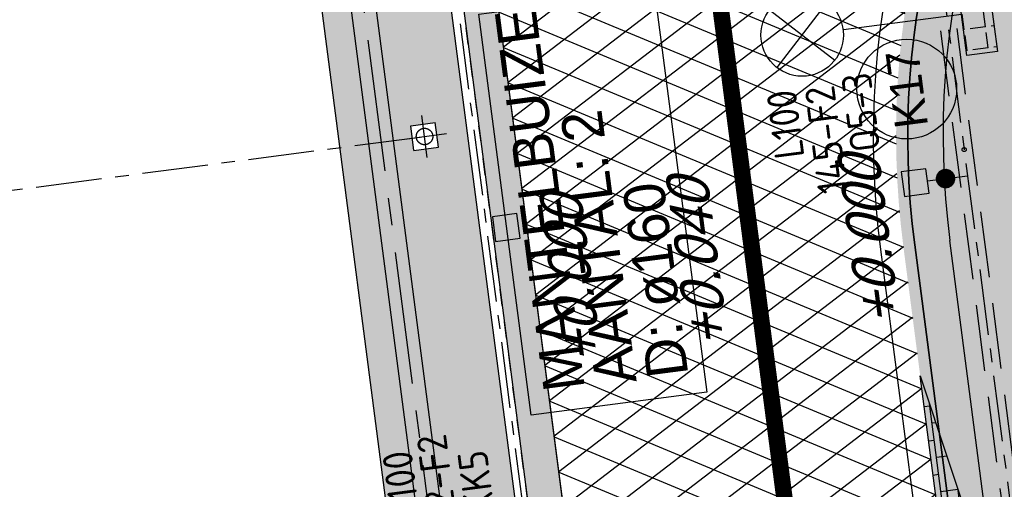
# Model space of a CAD drawing. Extents: x 117893332 to 118394757, y 454959407 to 455669244.
# Tile 28 of 256: x 118245501 to 118257453, y 455185321 to 455191020. Entities that reach past the tile are written whole.
import ezdxf
from ezdxf.enums import TextEntityAlignment as Align

# ---------------------------------------------------------------- set-up
doc = ezdxf.new("R2010")
doc.units = 0
doc.header["$LTSCALE"] = 200
for name, pattern in [('DASHED', [19.049999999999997, 12.7, -6.35]), ('Tauw_HIDDEN2', [5.6, 4, -1.6]), ('Tauw_L_Center1', [13, 8, -1.67, 1.66, -1.67]), ('Tauw_L_Center2', [6.4990000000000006, 4, -0.833, 0.833, -0.833]), ('TAUW_TROTTOIRBAND_mm', [2, 1, -1])]:
    doc.linetypes.add(name, pattern=pattern)
doc.layers.get('0').update_dxf_attribs({"linetype": 'CONTINUOUS'})
for name, color, linetype in [('EL6221--', 6, 'CONTINUOUS'), ('EL6312--', 6, 'CONTINUOUS'), ('EL_N_A_EB00----REVISIE~-_-----', 1, 'CONTINUOUS'), ('GRAAFWERKZAAMHEDEN', 6, 'CONTINUOUS'), ('KABELLOOP', 6, 'CONTINUOUS'), ('LEIDINGLOOP', 6, 'CONTINUOUS'), ('ME_N_-_EL999---LA_RVS3060-30_onb~H_-----', 135, 'Tauw_L_Center1'), ('ME_N_-_EL999---LA_RVS3060-30_onb~W_-----', 135, 'CONTINUOUS'), ('ZU_B_-_EL999---LD_PE-65_sdr00~H_-----', 1, 'Tauw_L_Center2'), ('ZU_B_-_EL999---LK_pvc125_sdr00~H_-----', 1, 'Tauw_L_Center2'), ('ZU_B_-_EL999---LR_pvc200_vbr11~H_-----', 1, 'Tauw_L_Center2'), ('ZU_B_-_EL999---LR_pvc200_vbr11~W_-----', 8, 'Tauw_HIDDEN2'), ('ZU_B_-_EL999---SYM_DRAINPUT~-_002--', 2, 'Tauw_L_Center2'), ('ZU_B_D_EB00----ONDERDEEL~-_-----', 7, 'CONTINUOUS'), ('ZU_N_-_AL999---LK_pvc125_sdr34__20_^200~M_-----', 7, 'CONTINUOUS'), ('ZU_N_-_EL999---LB_PE-110_sdr00~H_-----', 2, 'Tauw_L_Center2'), ('ZU_N_-_EL999---LK_pvc125_sdr34~H_-----', 2, 'Tauw_L_Center2'), ('ZU_N_-_EL999---SYM_STRAATKOLK~-_----c', 7, 'Tauw_L_Center2'), ('ZU_N_-_ML999---LK_pvc125_sdr34__20_^200~M_-----', 7, 'CONTINUOUS'), ('ZU_N_-_TVRH----tekst__25_^200~-_-----', 253, 'CONTINUOUS'), ('ZU_N_A_EV01----_kant rijbaan gv asfalt~-_-----', 253, 'CONTINUOUS'), ('ZU_N_A_EV02----_kant molgoot ov betonstraatsteen~k_-----', 253, 'CONTINUOUS'), ('ZU_N_A_EV09----_Trottoirband_130-150-250~A_-----', 253, 'CONTINUOUS'), ('ZU_N_A_EV09----_Trottoirband_130-150-250~Z_-----', 253, 'TAUW_TROTTOIRBAND_mm'), ('ZU_N_A_HV01----_arcering verharding gv asfalt~v_-----', 253, 'CONTINUOUS'), ('ZU_N_A_HV01----_arcering verharding ov grind~v_-----', 253, 'CONTINUOUS'), ('ZU_N_A_HV02----molgoot ov betonstraatsteen~v_-----', 253, 'CONTINUOUS'), ('ZU_N_A_HV02AAR-molgoot ov betonstraatsteen~s_-----', 253, 'CONTINUOUS')]:
    doc.layers.add(name, color=color, linetype=linetype)
doc.layers.add('INFO', color=6, linetype='CONTINUOUS', plot=False)
doc.layers.add('ZU_N_-_DX1AMA--_maatvoering_LIN__18_^200', color=7, linetype='CONTINUOUS', lineweight=18)
doc.styles.add('BURO-018', font='Isocp.shx', dxfattribs={"height": 360})
doc.styles.get("Standard").update_dxf_attribs({"font": 'tcb_isocp.shx'})
doc.styles.add('TAUW-ISOCP', font='tcb_isocp.shx')
doc.styles.add('tcb_isocp', font='tcb_isocp.shx')
doc.dimstyles.new('tzu18-dot_^200', dxfattribs={"dimscale": 200, "dimtxt": 1.8, "dimasz": 3, "dimexe": 2, "dimexo": 0, "dimgap": 0.5, "dimtad": 1, "dimdec": 0, "dimzin": 0, "dimdsep": 46, "dimtxsty": 'TAUW-ISOCP', "dimblk": 'DOTSMALL', "dimcen": 2, "dimdle": 1.5, "dimclre": 8, "dimadec": 0, "dimazin": 0, "dimtp": 1, "dimtm": 1, "dimtfac": 1, "dimtix": 1, "dimtmove": 1, "dimatfit": 3, "dimldrblk": 'DOTSMALL', "dimfxl": 1, "dimtvp": 0.5, "dimtolj": 1, "dimtzin": 0, "dimlwd": -1, "dimlwe": 5, "dimarcsym": 0})
pattern_1 = [(97.41631319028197, (118248804.6750337, 455213277.5848131), (-208.2431961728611, -27.10636212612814), []), (187.416313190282, (118248804.6750337, 455213277.5848131), (54.21272425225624, -416.4863923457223), [209.999961, -209.999961]), (187.416313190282, (118248777.5686716, 455213485.8280093), (54.21272425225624, -416.4863923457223), [-209.999961, 209.999961])]

# ---------------------------------------------------------------- blocks, each defined once
blk = doc.blocks.new('_DotSmall')
at = {"color": 0, "linetype": 'ByBlock', "const_width": 0.5}
blk.add_lwpolyline([(-0.0625, 0, 1), (0.0625, 0, 1)], format="xyb", close=True, dxfattribs=at)
blk = doc.blocks.new('*D193')
at = {"layer": 'ZU_N_-_DX1AMA--_maatvoering_LIN__18_^200', "color": 8, "lineweight": 5, "transparency": 16777216}
for p, q in [((118258314.7830227, 455190074.2372189), (118257738.3461272, 455194502.6832403)), ((118241272.8971025, 455191229.9790512), (118241128.3298108, 455192340.6096385))]:
    blk.add_line(p, q, dxfattribs=at)
at = {"layer": 'ZU_N_-_DX1AMA--_maatvoering_LIN__18_^200', "color": 0, "transparency": 16777216}
blk.add_line((118258087.4676383, 455194144.7528412), (118240882.4706508, 455191905.2324761), dxfattribs=at)
at = {"layer": 'ZU_N_-_DX1AMA--_maatvoering_LIN__18_^200', "color": 0, "transparency": 16777216, "xscale": 600, "yscale": 600, "zscale": 600}
for p, rotation in [((118257789.9773028, 455194106.0294596), 7.416313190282), ((118241179.9609863, 455191943.9558578), 187.416313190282)]:
    blk.add_blockref('_DotSmall', p, dxfattribs=dict(at, rotation=rotation))
at = {"layer": 'ZU_N_-_DX1AMA--_maatvoering_LIN__18_^200', "color": 0, "transparency": 16777216, "insert": (118253096.8879273, 455193212.7826616), "char_height": 360, "attachment_point": 5, "rotation": 187.416313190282, "style": 'TAUW-ISOCP'}
blk.add_mtext('\\A1;16750', dxfattribs=at)
blk = doc.blocks.new('111304D')
at = {"color": 0, "linetype": 'Continuous'}
for p, q in [((-3, 9.98205080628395), (-3, 7.482050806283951)), ((-3, 8.73205080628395), (1.500000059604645, 6.133974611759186)), ((-1.499999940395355, 8.5), (1.5, 8.5)), ((5.960464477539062e-08, 1.000000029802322), (5.960464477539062e-08, 8.5)), ((1.5, 5.133974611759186), (-1.499999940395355, 6.866025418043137)), ((1.500000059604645, 4.133974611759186), (-1.5, 5.866025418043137)), ((1.5, 3.133974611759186), (-1.499999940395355, 4.866025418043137)), ((1.500000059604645, 2.133974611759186), (-1.499999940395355, 3.866025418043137))]:
    blk.add_line(p, q, dxfattribs=at)
at = {"color": 0, "linetype": 'Continuous', "const_width": 0.5}
blk.add_lwpolyline([(-1.683012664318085, 7.116025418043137, 1), (-2.183012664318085, 7.116025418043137, 1)], format="xyb", close=True, dxfattribs=at)
at = {"color": 0, "linetype": 'Continuous'}
blk.add_circle((-1.93301260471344, 7.116025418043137), 0.5000000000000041, dxfattribs=at)
blk.add_arc((0, 10.00000002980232), 1.5, 180, 0, dxfattribs=at)
at = {"color": 0, "linetype": 'Continuous', "style": 'BURO-018', "flags": 1}
blk.add_attdef('E_MATCODE', text='', height=1.799999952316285, rotation=262.5836884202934, dxfattribs=at).set_placement((-436086809.6690868, 176092602.9433621), align=Align.MIDDLE)
at = {"color": 0, "linetype": 'Continuous', "style": 'BURO-018'}
for tag, p in [('E_GKAST', (5.960464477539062e-08, 15.5)), ('E_GROEP', (5.960464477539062e-08, 12.50000002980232)), ('E_SGROEP', (4.5, 12.5))]:
    blk.add_attdef(tag, text='', height=1.8, dxfattribs=at).set_placement(p, align=Align.MIDDLE)
at = {"color": 0, "linetype": 'Continuous', "style": 'BURO-018', "flags": 1}
blk.add_attdef('E_VERMCODE', text='', height=1.8, dxfattribs=at).set_placement((13, 12.5), align=Align.MIDDLE)
blk = doc.blocks.new('E00525')
at = {"linetype": 'ByBlock'}
h = blk.add_hatch(dxfattribs=at)
h.set_pattern_fill('ANGLE', color=0, scale=0.18438609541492, style=0)
h.set_pattern_definition([(360, (-37.67331033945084, -34.01927211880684), (5.551115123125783e-17, 1.287936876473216), [0.9366813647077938, -0.3512555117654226]), (90, (-37.67331033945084, -34.01927211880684), (-1.287936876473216, 1.387778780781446e-16), [0.9366813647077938, -0.3512555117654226])])
edge = h.paths.add_edge_path()
edge.add_line((-2.522521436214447, 2.863310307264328), (2.522521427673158, 2.863310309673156))
edge.add_line((2.522521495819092, 2.863310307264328), (2.522521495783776, 1.000000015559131))
edge.add_line((2.522521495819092, 1.000000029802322), (-2.522521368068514, 1.000000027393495))
edge.add_line((-2.522521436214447, 1), (-2.522521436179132, 2.863310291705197))
h = blk.add_hatch(color=0, dxfattribs=at)
edge = h.paths.add_edge_path()
edge.add_line((-2.522521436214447, 2.863310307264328), (2.522521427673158, 2.863310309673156))
edge.add_line((2.522521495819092, 2.863310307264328), (2.522521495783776, 1.000000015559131))
edge.add_line((2.522521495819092, 1.000000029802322), (-2.522521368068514, 1.000000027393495))
edge.add_line((-2.522521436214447, 1), (-2.522521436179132, 2.863310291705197))
at = {"color": 0, "linetype": 'ByBlock'}
for p, q in [((1.767766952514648, 14.38605433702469), (-1.767766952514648, 10.85052043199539)), ((-1.767766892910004, 14.38605433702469), (1.767767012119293, 10.85052046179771)), ((5.960464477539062e-08, 10.0973382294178), (1.192092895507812e-07, 2.863310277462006))]:
    blk.add_line(p, q, dxfattribs=at)
blk.add_lwpolyline([(-2.522521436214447, 2.863310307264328), (2.522521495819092, 2.863310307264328), (2.522521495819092, 1.000000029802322), (-2.522521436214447, 1)], close=True, dxfattribs=at)
blk.add_circle((0, 12.61828738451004), 2.500000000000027, dxfattribs=at)
at = {"color": 0, "linetype": 'ByBlock', "style": 'BURO-018'}
for tag, p in [('E_GKAST', (5.960464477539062e-08, 20.61828738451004)), ('E_GROEP', (5.960464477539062e-08, 17.61828738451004)), ('E_SGROEP', (4.500000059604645, 17.61828738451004)), ('E_ARMCODE', (0, 12.61828738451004)), ('E_SLET', (4.500000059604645, 11.61828738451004))]:
    blk.add_attdef(tag, text='', height=1.8, dxfattribs=at).set_placement(p, align=Align.MIDDLE)
blk = doc.blocks.new('A$C051E189E')
at = {"layer": 'LEIDINGLOOP', "linetype": 'DASHED', "const_width": 200}
blk.add_lwpolyline([(186089.4575669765, -55943.81955587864), (-17582.16170054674, -55943.81955587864)], close=True, dxfattribs=at)
at = {"layer": 'EL6221--'}
ref = blk.add_blockref('111304D', (-8873.674929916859, -51835.0740288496), dxfattribs=dict(at, xscale=200, yscale=200, zscale=200, rotation=270.0000221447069))
ref.add_attrib('E_GROEP', 'KK5', dxfattribs={"layer": '0', "color": 1, "linetype": 'Continuous', "height": 360, "rotation": 2.219811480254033e-05, "style": 'BURO-018'}).set_placement((-5851.605437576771, -52255.63883826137), align=Align.MIDDLE)
ref.add_attrib('E_GKAST', 'L100', dxfattribs={"layer": '0', "color": 1, "linetype": 'Continuous', "height": 360, "rotation": 2.219811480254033e-05, "style": 'BURO-018'}).set_placement((-5773.675117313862, -51350.00725913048), align=Align.MIDDLE)
ref.add_attrib('E_SGROEP', '132-F2', dxfattribs={"layer": '0', "color": 1, "linetype": 'Continuous', "height": 360, "rotation": 2.219811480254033e-05, "style": 'BURO-018'}).set_placement((-5851.605437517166, -51788.72842186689), align=Align.MIDDLE)
at = {"layer": 'EL6312--'}
ref = blk.add_blockref('E00525', (-981.695801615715, -59406.80133628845), dxfattribs=dict(at, xscale=200, yscale=200, zscale=200, rotation=2.214647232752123e-05))
ref.add_attrib('E_SGROEP', 'Q5-3', dxfattribs={"layer": '0', "color": 1, "linetype": 'ByBlock', "height": 360, "rotation": 2.219811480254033e-05, "style": 'BURO-018'}).set_placement((-2004.283917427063, -57466.64127808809), align=Align.MIDDLE)
ref.add_attrib('E_GKAST', 'L100', dxfattribs={"layer": '0', "color": 1, "linetype": 'ByBlock', "height": 360, "rotation": 2.219811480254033e-05, "style": 'BURO-018'}).set_placement((-2031.210025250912, -56540.43055677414), align=Align.MIDDLE)
ref.add_attrib('E_GROEP', '145-F2', dxfattribs={"layer": '0', "color": 1, "linetype": 'ByBlock', "height": 360, "rotation": 2.219811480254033e-05, "style": 'BURO-018'}).set_placement((-2278.562945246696, -57007.15617331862), align=Align.MIDDLE)
ref.add_attrib('E_SLET', 'O', dxfattribs={"layer": '0', "color": 1, "linetype": 'ByBlock', "height": 360, "rotation": 2.219811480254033e-05, "style": 'BURO-018'}).set_placement((-81.69668781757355, -57083.14351150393), align=Align.MIDDLE)
blk = doc.blocks.new('A$C6DFC50BF')
at = {"layer": 'GRAAFWERKZAAMHEDEN'}
blk.add_lwpolyline([(-5130.845896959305, -53023.33425575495), (-223.9812762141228, -53023.33425575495), (-223.9812763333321, -55175.75803315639), (-5130.845897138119, -55175.75803315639)], close=True, dxfattribs=at)
at = {"layer": 'KABELLOOP', "linetype": 'DASHED', "const_width": 200}
blk.add_lwpolyline([(186089.4575669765, -55943.81955587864), (-17582.16170054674, -55943.81955587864)], close=True, dxfattribs=at)
at = {"layer": 'GRAAFWERKZAAMHEDEN', "color": 2}
for s, p in [('MANTELBUIZEN', (-4891.643641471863, -53715.13126558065)), ('AANTAL: 2', (-4891.643641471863, -54348.2172344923)), ('D: ø160', (-4891.643641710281, -54981.34346196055))]:
    blk.add_text(s, height=500, rotation=359.9837082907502, dxfattribs=at).set_placement(p)

msp = doc.modelspace()

# ---------------------------------------------------------------- hatches: boundary and pattern name
at = {"layer": 'ZU_N_A_HV01----_arcering verharding gv asfalt~v_-----'}
h = msp.add_hatch(dxfattribs=at)
h.set_pattern_fill('ASFALT', color=256, scale=3000)
h.set_pattern_definition([(157.416313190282, (118248804.6750337, 455213277.5848131), (-144.0121693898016, -346.2448484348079), []), (217.416313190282, (118248804.6750337, 455213277.5848131), (227.8507499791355, -297.8406213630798), [])])
h.paths.add_polyline_path([(118253562.4644317, 455173882.7550641, -0.413670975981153), (118245855.7562277, 455163886.7559816), (118232779.448046, 455162183.4266028, -0.2396013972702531), (118226539.3488066, 455164396.4313046), (118222931.5859316, 455163926.7441258), (118222383.7487684, 455168135.4742161), (118218106.8741981, 455167574.5760993), (118214434.7360406, 455164219.5352659), (118215506.4412013, 455155986.2169401), (118286398.3345948, 455165213.991818), (118285827.6629735, 455169598.1464381), (118269443.6465182, 455167465.4905022, -0.4142135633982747), (118257765.8233637, 455176453.3294046), (118256227.8597453, 455188268.6539, -0.4142135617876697), (118265215.698611, 455199946.4769887), (118292266.1138908, 455203467.5444995), (118291600.0729585, 455208584.3784367), (118288512.0832502, 455208182.4244898, -0.4142135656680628), (118286360.315439, 455209838.5329916), (118282082.5253519, 455242702.4295251), (118277103.5895731, 455242054.3371087, -0.4142135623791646), (118269661.0073064, 455247782.5220213), (118267518.7053234, 455264240.6439259), (118262945.7468947, 455263645.3963049), (118267639.6027709, 455227475.8892438), (118267223.0791646, 455227421.9624292), (118267223.0953798, 455227421.8374796), (118252708.3945412, 455225558.9908816), (118252749.7655286, 455225241.1604559), (118251437.4330616, 455225070.8540304), (118250715.0444016, 455230620.5667782), (118243327.2569473, 455287376.853917), (118243629.7457429, 455287416.2279319), (118243124.354806, 455290872.4482069), (118240928.7488096, 455307740.0890951, -0.4142135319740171), (118245603.8051835, 455313814.3496923), (118274546.4505115, 455317581.7228291), (118274030.151141, 455321548.2621741), (118245583.3097502, 455317845.426291, -0.4142135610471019), (118239509.0486006, 455322520.4825709), (118233549.7710685, 455368302.3163094, 0.4142135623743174), (118222813.3463366, 455376565.6076621), (118207809.9167748, 455374612.6583502, 0.4142135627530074), (118199546.6254238, 455363876.233606), (118205505.9032047, 455318094.3984217, -0.4142123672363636), (118200830.8688669, 455312020.1400964), (118163460.5556403, 455307155.6086541), (118165370.8677974, 455292480.2047596), (118168069.5899988, 455292831.4889433), (118168020.6380423, 455293207.5597649, -0.4142128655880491), (118177008.4523232, 455304885.379675), (118193278.4294503, 455307003.2308075, -0.1343417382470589), (118196112.2678289, 455306610.6909133), (118204322.7715568, 455303093.5020068), (118205538.0756343, 455305921.5248985, -0.2648123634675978), (118209818.1357149, 455309156.2414026), (118230144.221444, 455311802.0275834, -0.4142136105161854), (118236218.4835087, 455307126.9714311), (118240860.0830218, 455271468.1296604, -0.4142135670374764), (118236185.026669, 455265393.868468), (118214172.9505057, 455262528.6259582), (118214897.7231318, 455256960.5985169, -0.4142135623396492), (118212810.3363711, 455254248.4745319), (118211683.2549989, 455254101.7658931), (118212034.0112402, 455251407.0995864), (118215577.2140856, 455248630.0588531), (118219142.1158661, 455249094.050086), (118218436.6095952, 455254511.7740204, -0.4142294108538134), (118220523.9794215, 455257224.0278775), (118236969.7760967, 455259364.7257031, -0.4142130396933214), (118243044.0360546, 455254689.6790598), (118246252.6892428, 455230039.716037)])
h.paths.add_polyline_path([(118261528.7105488, 455214269.2460867, -0.4142135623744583), (118263616.0973097, 455216981.3700716), (118275257.8857749, 455218496.745074, -0.414213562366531), (118277970.0097599, 455216409.3583131), (118278976.6705481, 455208675.7399464, -0.4142135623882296), (118276889.283787, 455205963.6159614), (118274097.8328038, 455205600.2615634, -0.4142135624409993), (118272506.4212083, 455206825.0918127), (118272485.2704835, 455206987.5811397), (118269242.6258282, 455206565.4962798), (118269263.7765531, 455206403.0069523, -0.4142135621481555), (118268038.9463059, 455204811.595358), (118265247.4953238, 455204448.240958, -0.4142135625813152), (118262535.371337, 455206535.6277188)], flags=16)
h.paths.add_polyline_path([(118241537.8751546, 455300913.520497), (118240100.0229776, 455300726.2209592), (118239912.72344, 455302164.0731364), (118241350.575617, 455302351.3726742)], flags=16)
h.paths.add_polyline_path([(118240440.7304615, 455309039.881115), (118239002.8782845, 455308852.5815772), (118238815.5787469, 455310290.4337544), (118240253.430924, 455310477.7332923)], flags=16)
h.paths.add_polyline_path([(118229627.9109464, 455315768.5622057), (118215546.7017315, 455313935.6554853, -0.4142135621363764), (118209472.4405793, 455318610.7117853), (118204138.0194814, 455359592.1202821, -0.4142394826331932), (118213125.739277, 455371270.8578054), (118217290.6037433, 455371812.9851407, -0.4142135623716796), (118228968.4268994, 455362825.1463385), (118234302.9672465, 455321842.823391, -0.4142135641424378)], flags=16)
h.paths.add_polyline_path([(118229573.6982125, 455316185.0486755), (118215492.4889975, 455314352.1419551, -0.4142135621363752), (118209888.927049, 455318664.9245196), (118204554.5035642, 455359646.3513534, -0.4142400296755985), (118213179.9520113, 455370854.3713357), (118217344.8164798, 455371396.4986713, -0.4142135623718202), (118228551.94043, 455362770.933602), (118233886.4807771, 455321788.6106545, -0.4142135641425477)], flags=0)
h.paths.add_polyline_path([(118232786.1213894, 455366810.1098367), (118231546.5936505, 455366648.6447184), (118231359.294113, 455368086.4968955), (118232598.8218518, 455368247.9620139)], flags=0)
at = {"layer": 'ZU_N_A_HV01----_arcering verharding ov grind~v_-----'}
h = msp.add_hatch(dxfattribs=at)
h.set_pattern_fill('10305012', color=256, scale=100000)
h.set_pattern_definition([(80.15837469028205, (118248197.504333, 455215256.2450484), (-519.4484706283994, 204.5673291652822), [136.36, -545.9699999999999]), (114.674251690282, (118248104.1793311, 455214718.3087171), (-519.4522493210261, 204.5570103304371), [136.36, -828.5899999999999]), (158.505112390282, (118248047.2492719, 455214842.216862), (-116.6336148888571, -672.269483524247), [111.56, -446.7]), (216.327513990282, (118248580.3641231, 455215350.5527365), (519.4528186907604, -204.5644303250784), [111.56, -677.95]), (260.158374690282, (118247853.5731472, 455214817.0066498), (519.4484706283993, -204.5673291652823), [136.36, -545.9699999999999]), (294.6742516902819, (118247830.2700628, 455214682.6548088), (519.452249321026, -204.5570103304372), [136.36, -828.5899999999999]), (338.505112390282, (118247887.109584, 455214558.7449633), (116.6336148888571, 672.269483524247), [111.56, -446.7]), (36.32751399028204, (118247471.5445072, 455214722.4340285), (-519.4528186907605, 204.5644303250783), [111.56, -677.95]), (80.15837469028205, (118247662.4380535, 455213855.5421481), (-636.0742566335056, -467.7116370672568), [121.7, -560.61]), (138.268162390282, (118249241.5929214, 455213361.7755754), (-519.4455923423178, 204.5596851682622), [122.34, -1809.56]), (182.0032946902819, (118247591.9378671, 455214056.8965694), (-1155.527501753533, -263.1445632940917), [148.58, -1527.41]), (216.327513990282, (118247560.7880993, 455214724.0065625), (-116.6272087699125, -672.2821011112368), [147.88, -641.66]), (260.158374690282, (118247324.3162447, 455213964.1062804), (636.0742566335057, 467.7116370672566), [122.42, -559.8799999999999]), (138.268162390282, (118248952.8003716, 455213148.5450379), (-519.4455923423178, 204.5596851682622), [122.05, -1809.86]), (182.0032946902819, (118247542.5907006, 455213767.4152691), (519.4481581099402, -204.5566902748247), [148.23, -1527.77]), (36.32751399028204, (118247542.5907006, 455213767.4152691), (116.6272087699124, 672.2821011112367), [148.77, -640.77]), (124.085298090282, (118248741.4166619, 455212685.6880116), (402.8239520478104, -876.8330482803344), [91.38, -2273.059999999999]), (182.0032946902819, (118247248.6700048, 455214047.3383011), (519.4481581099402, -204.5566902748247), [91.58999999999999, -1584.39]), (229.178732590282, (118245884.987629, 455213108.7148913), (-752.6957943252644, -1139.991792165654), [122.33, -2002.14]), (260.158333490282, (118248518.8884684, 455212665.5964541), (519.4483235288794, -204.5677026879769), [98.47, -583.8399999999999]), (124.085298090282, (118248553.3200312, 455212492.8053166), (402.8239520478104, -876.8330482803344), [91.48, -2272.95]), (182.0032946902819, (118247212.0152939, 455213782.2897098), (519.4481581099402, -204.5566902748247), [100.47, -1575.52]), (229.178732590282, (118246008.496436, 455212926.3011627), (-752.6957943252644, -1139.991792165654), [104.97, -2019.5]), (80.15833349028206, (118247280.6364327, 455213861.7216769), (-519.4483235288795, 204.5677026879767), [111.56, -570.75]), (147.657872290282, (118248216.1412204, 455214102.4384344), (-519.4458520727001, 204.5641717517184), [108.56, -3442.36]), (192.829331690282, (118248124.4287349, 455214160.506144), (-636.0740668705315, -467.7148960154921), [95.27999999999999, -1089.83]), (248.355151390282, (118246642.7619532, 455212531.659454), (-116.6333622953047, -672.2727902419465), [87.77999999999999, -2585.23]), (294.6742516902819, (118247999.1521842, 455214057.7662294), (116.6337732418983, 672.270897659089), [111.58, -853.36]), (147.657872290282, (118248143.4663582, 455213894.47801), (-519.4458520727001, 204.5641717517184), [115.69, -3435.23]), (192.829331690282, (118248228.0665938, 455213913.7492485), (-636.0740668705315, -467.7148960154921), [86.77, -1098.34]), (248.355151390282, (118246873.9568269, 455212393.3647004), (-116.6333622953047, -672.2727902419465), [93.94000000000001, -2579.08]), (114.674251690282, (118248262.7262007, 455214001.0634705), (-116.6337732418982, -672.2708976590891), [111.56, -853.3799999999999])])
h.paths.add_polyline_path([(118248720.5139916, 455195640.0748321), (118249019.90565, 455193576.8745204), (118249945.5232054, 455193707.7285483), (118249955.7411099, 455193627.0483168), (118250041.0956616, 455193638.1668923), (118250079.8472901, 455193340.680235), (118249993.4343459, 455193329.4237896), (118250126.0964606, 455192281.9281813), (118249044.3651328, 455192130.6986979), (118250850.5399421, 455178231.6244718), (118251473.1819049, 455178312.6718186), (118252395.4019418, 455178432.7143013), (118250131.6641826, 455195823.7598157)])
h.paths.add_polyline_path([(118250544.8663149, 455189770.8443134), (118250583.6179433, 455189473.3576561), (118250286.131286, 455189434.6060277), (118250247.3796575, 455189732.0926851)], flags=16)
h.paths.add_polyline_path([(118250428.4065943, 455189503.5617254, -1), (118250402.5910065, 455189701.8886157, -1)], flags=0)
h.paths.add_polyline_path([(118251578.2430736, 455181837.8667845), (118251616.9947021, 455181540.3801272), (118251319.5080448, 455181501.6284989), (118251280.7564163, 455181799.1151561)], flags=16)
h.paths.add_polyline_path([(118251461.7833531, 455181570.5841965, -1), (118251435.9677653, 455181768.9110868, -1)], flags=0)
h = msp.add_hatch(dxfattribs=at)
h.set_pattern_fill('10305012', color=256, scale=100000, angle=-1.272221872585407e-14)
h.set_pattern_definition([(80.158374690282, (118248197.504333, 455215256.2450483), (-519.4484706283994, 204.5673291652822), [136.3599999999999, -545.9699999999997]), (114.674251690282, (118248104.1793311, 455214718.3087171), (-519.452249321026, 204.5570103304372), [136.36, -828.5899999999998]), (158.505112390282, (118248047.2492719, 455214842.216862), (-116.6336148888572, -672.269483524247), [111.56, -446.7]), (216.327513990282, (118248580.3641231, 455215350.5527365), (519.4528186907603, -204.5644303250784), [111.56, -677.95]), (260.158374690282, (118247853.5731472, 455214817.0066498), (519.4484706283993, -204.5673291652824), [136.36, -545.9699999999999]), (294.6742516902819, (118247830.2700628, 455214682.6548088), (519.4522493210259, -204.5570103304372), [136.36, -828.5899999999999]), (338.505112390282, (118247887.109584, 455214558.7449633), (116.6336148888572, 672.269483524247), [111.56, -446.7]), (36.32751399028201, (118247471.5445072, 455214722.4340285), (-519.4528186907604, 204.5644303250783), [111.56, -677.9499999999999]), (80.158374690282, (118247662.4380535, 455213855.5421481), (-636.0742566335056, -467.7116370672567), [121.7, -560.6099999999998]), (138.268162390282, (118249241.5929214, 455213361.7755755), (-519.4455923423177, 204.5596851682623), [122.34, -1809.56]), (182.0032946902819, (118247591.9378671, 455214056.8965694), (-1155.527501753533, -263.1445632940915), [148.58, -1527.41]), (216.327513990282, (118247560.7880993, 455214724.0065625), (-116.6272087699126, -672.2821011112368), [147.88, -641.66]), (260.158374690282, (118247324.3162447, 455213964.1062804), (636.0742566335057, 467.7116370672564), [122.42, -559.8799999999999]), (138.268162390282, (118248952.8003716, 455213148.5450379), (-519.4455923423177, 204.5596851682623), [122.05, -1809.86]), (182.0032946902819, (118247542.5907006, 455213767.4152691), (519.4481581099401, -204.5566902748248), [148.23, -1527.77]), (36.32751399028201, (118247542.5907006, 455213767.4152691), (116.6272087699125, 672.2821011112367), [148.77, -640.7699999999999]), (124.0852980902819, (118248741.4166619, 455212685.6880116), (402.8239520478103, -876.8330482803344), [91.37999999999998, -2273.059999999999]), (182.0032946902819, (118247248.6700048, 455214047.3383011), (519.4481581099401, -204.5566902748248), [91.58999999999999, -1584.39]), (229.178732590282, (118245884.987629, 455213108.7148913), (-752.6957943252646, -1139.991792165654), [122.33, -2002.14]), (260.158333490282, (118248518.8884684, 455212665.5964541), (519.4483235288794, -204.567702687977), [98.46999999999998, -583.8399999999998]), (124.0852980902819, (118248553.3200312, 455212492.8053166), (402.8239520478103, -876.8330482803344), [91.47999999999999, -2272.949999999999]), (182.0032946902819, (118247212.0152939, 455213782.2897098), (519.4481581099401, -204.5566902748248), [100.47, -1575.52]), (229.178732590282, (118246008.496436, 455212926.3011627), (-752.6957943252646, -1139.991792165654), [104.97, -2019.5]), (80.15833349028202, (118247280.6364327, 455213861.7216769), (-519.4483235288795, 204.5677026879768), [111.56, -570.7499999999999]), (147.657872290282, (118248216.1412204, 455214102.4384344), (-519.4458520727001, 204.5641717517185), [108.56, -3442.359999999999]), (192.8293316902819, (118248124.4287349, 455214160.506144), (-636.0740668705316, -467.7148960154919), [95.27999999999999, -1089.83]), (248.355151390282, (118246642.7619532, 455212531.659454), (-116.6333622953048, -672.2727902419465), [87.77999999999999, -2585.23]), (294.6742516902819, (118247999.1521842, 455214057.7662294), (116.6337732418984, 672.2708976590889), [111.58, -853.36]), (147.657872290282, (118248143.4663582, 455213894.47801), (-519.4458520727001, 204.5641717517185), [115.69, -3435.23]), (192.8293316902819, (118248228.0665938, 455213913.7492485), (-636.0740668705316, -467.7148960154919), [86.77, -1098.34]), (248.355151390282, (118246873.9568269, 455212393.3647003), (-116.6333622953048, -672.2727902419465), [93.94000000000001, -2579.08]), (114.674251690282, (118248262.7262007, 455214001.0634705), (-116.6337732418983, -672.270897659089), [111.56, -853.3799999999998])])
h.paths.add_polyline_path([(118256436.6589185, 455191627.5644963, 0.08572107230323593), (118256297.2740704, 455188277.6893476), (118257964.3156205, 455175470.7303973, 0.07471116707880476), (118258687.5780935, 455172942.0370893), (118267246.7922041, 455174056.1630796), (118267076.4407253, 455175364.879323), (118260343.5323239, 455174488.4778047), (118258255.0512732, 455190533.1232325), (118271850.7965865, 455192302.8386553), (118271680.4137072, 455193611.7961308)])
at = {"layer": 'ZU_N_A_HV02----molgoot ov betonstraatsteen~v_-----'}
h = msp.add_hatch(dxfattribs=at)
h.set_pattern_fill('BRICK', color=256, scale=33.07086, angle=-1.272221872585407e-14)
h.set_pattern_definition([(97.41631319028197, (118248804.6750337, 455213277.5848131), (-208.2431961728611, -27.10636212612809), []), (187.416313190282, (118248804.6750337, 455213277.5848131), (54.21272425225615, -416.4863923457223), [209.999961, -209.999961]), (187.416313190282, (118248777.5686716, 455213485.8280093), (54.21272425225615, -416.4863923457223), [-209.999961, 209.999961])])
h.paths.add_polyline_path([(118236130.8139392, 455265810.3549383), (118213702.2513011, 455262890.899698), (118213756.4640354, 455262474.4132282), (118214481.2366621, 455256906.3857827, -0.4142135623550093), (118212756.1236366, 455254664.9610016), (118211212.5557949, 455254464.0396285), (118211639.701332, 455251182.5165892), (118215456.7662472, 455248190.8321688), (118219612.8361661, 455248731.8037606), (118218853.0924128, 455254566.0083225, -0.4142295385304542), (118220578.1913303, 455256807.5413003), (118237024.0330728, 455258948.2449923, -0.4142135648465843), (118242627.5950311, 455254635.4624813), (118245836.2027732, 455229985.5033018), (118253115.1089609, 455174065.6917914, -0.4217249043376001), (118245799.5223966, 455164302.9789468), (118232725.1971481, 455162599.9081029, -0.2477245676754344), (118226700.8242866, 455164840.9923619), (118223293.5470863, 455164399.8447171), (118222745.9989425, 455168606.3544288), (118217921.2696704, 455167973.9016491), (118213990.0282083, 455164382.1316596), (118215144.1674659, 455155515.5177361), (118286452.5473291, 455164797.5053483), (118286398.3345948, 455165213.991818), (118215506.4412013, 455155986.2169401), (118214434.7360406, 455164219.5352659), (118218106.8741981, 455167574.5760993), (118222383.7487684, 455168135.4742161), (118222931.5859316, 455163926.7441258), (118226539.3488066, 455164396.4313046, 0.2396013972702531), (118232779.448046, 455162183.4266028), (118245855.7562277, 455163886.7559816, 0.4136709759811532), (118253562.4644317, 455173882.7550641), (118246252.6892428, 455230039.716037), (118243044.0360546, 455254689.6790598, 0.4142130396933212), (118236969.7760967, 455259364.7257031), (118220523.9794215, 455257224.0278775, 0.414229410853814), (118218436.6095952, 455254511.7740204), (118219142.1158661, 455249094.050086), (118215577.2140856, 455248630.0588531), (118212034.0112402, 455251407.0995864), (118211683.2549989, 455254101.7658931), (118212810.3363711, 455254248.4745319, 0.4142135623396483), (118214897.7231318, 455256960.5985169), (118214172.9505057, 455262528.6259582), (118236185.026669, 455265393.868468, 0.4142135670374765), (118240860.0830218, 455271468.1296604), (118236218.4835087, 455307126.9714311, 0.4142136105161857), (118230144.221444, 455311802.0275834), (118209818.1357149, 455309156.2414026, 0.2648123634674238), (118205538.0756343, 455305921.5248985), (118204322.7715568, 455303093.5020068), (118196112.2678289, 455306610.6909133, 0.1343417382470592), (118193278.4294503, 455307003.2308075), (118177008.4523232, 455304885.379675, 0.4142128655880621), (118168020.6380423, 455293207.5597649), (118168069.5899988, 455292831.4889433), (118168486.0764684, 455292885.7016779), (118168437.1245119, 455293261.7724997, -0.4142128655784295), (118177062.6660484, 455304468.8933343), (118193332.6431336, 455306586.7444612, -0.1343417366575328), (118195946.8851516, 455306224.6227999), (118199133.4112065, 455304859.5891468), (118204543.5389405, 455302542.0162089), (118205924.3779531, 455305755.5830221, -0.2648230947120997), (118209872.8562951, 455308739.8174797), (118222172.9640686, 455310340.868138), (118230198.421261, 455311385.5394321, -0.4142143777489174), (118235801.9970393, 455307072.7586945), (118240443.5965525, 455271413.9169239, -0.4142135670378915)])
h = msp.add_hatch(dxfattribs=at)
h.set_pattern_fill('BRICK', color=256, scale=33.07086)
h.set_pattern_definition(pattern_1)
h.paths.add_polyline_path([(118274235.6642532, 455201120.5775577), (118274276.9691945, 455200803.2545261), (118273979.4788588, 455200764.5311442), (118273938.1739175, 455201081.854176), (118265215.698611, 455199946.4769887, 0.002879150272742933), (118265096.7916708, 455199930.302415), (118265138.007419, 455199613.6646045), (118264840.5170834, 455199574.9412227), (118264800.3051654, 455199883.8671613, 0.4024533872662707), (118256227.8597453, 455188268.6539), (118257765.8233637, 455176453.3294047, 0.414213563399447), (118269443.6465182, 455167465.4905022), (118279042.6679922, 455168714.964963), (118279002.1352845, 455169026.3553495), (118279299.6256202, 455169065.0787311), (118279340.1583277, 455168753.6883451), (118285827.6629735, 455169598.1464382), (118285773.4502392, 455170014.6329079), (118285674.2867969, 455170001.7251143), (118285674.4025296, 455170000.8360046), (118282798.6626198, 455169626.5099819), (118279922.92271, 455169252.1839592), (118277047.1828002, 455168877.8579365), (118274171.4428905, 455168503.5319141), (118271295.7029807, 455168129.2058911), (118271196.5335149, 455168116.3443498), (118271196.5395354, 455168116.2980973), (118270085.6554721, 455167971.6978112), (118269389.4337666, 455167881.976994, -0.03330477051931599), (118268061.3467104, 455167798.3911037), (118267961.3467077, 455167798.3911037), (118267961.3467077, 455167799.2642246, -0.3728751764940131), (118258182.3098599, 455176507.5421212), (118256644.3462178, 455188322.8666134, -0.414213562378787), (118265269.9113453, 455199529.990519), (118292320.3266251, 455203051.0580299), (118292266.1138908, 455203467.5444996), (118288222.5645223, 455202941.2083911), (118288263.8694637, 455202623.8853595), (118287966.3791281, 455202585.1619776), (118287925.0741867, 455202902.4850094)])
at = {"layer": 'ZU_N_A_HV02AAR-molgoot ov betonstraatsteen~s_-----'}
h = msp.add_hatch(dxfattribs=at)
h.set_pattern_fill('BRICK', color=256, scale=33.07086)
h.set_pattern_definition(pattern_1)
h.paths.add_polyline_path([(118257130.4145349, 455184588.6724263), (118257437.7086583, 455182227.901545), (118257184.4737014, 455180919.5175663), (118256432.2404272, 455186698.5100759)])

# ---------------------------------------------------------------- linework, layer by layer
at = {"layer": 'INFO'}
msp.add_lwpolyline([(118257130.4145349, 455184588.6724263), (118257437.7086583, 455182227.901545), (118257184.4737014, 455180919.5175663), (118256432.2404272, 455186698.5100759)], close=True, dxfattribs=at)
at = {"layer": 'ME_N_-_EL999---LA_RVS3060-30_onb~H_-----'}
msp.add_lwpolyline([(118248384.9408066, 455201085.179085), (118251831.1983877, 455174565.1602688)], dxfattribs=at)
at = {"layer": 'ME_N_-_EL999---LA_RVS3060-30_onb~W_-----'}
for p, q in [((118248533.6901134, 455201104.5089516), (118251979.9476945, 455174584.4901354)), ((118248236.1914999, 455201065.8492184), (118251682.449081, 455174545.8304022))]:
    msp.add_line(p, q, dxfattribs=at)
at = {"layer": 'ZU_B_-_EL999---LD_PE-65_sdr00~H_-----'}
msp.add_lwpolyline([(118221212.2252721, 455185798.6069773), (118250415.4988004, 455189602.7251706)], dxfattribs=at)
at = {"layer": 'ZU_B_-_EL999---LK_pvc125_sdr00~H_-----'}
msp.add_circle((118256965.8968359, 455189443.8669229), 25, dxfattribs=at)
at = {"layer": 'ZU_B_-_EL999---LR_pvc200_vbr11~H_-----'}
msp.add_lwpolyline([(118255476.551994, 455200877.1985353), (118259234.4895807, 455172028.4420902)], dxfattribs=at)
at = {"layer": 'ZU_B_-_EL999---LR_pvc200_vbr11~W_-----'}
for points in [[(118255375.1735321, 455200881.2948728), (118259136.9697643, 455172002.9165615)], [(118255573.4979703, 455200907.1292918), (118259335.2907986, 455172028.7771116)]]:
    msp.add_lwpolyline(points, dxfattribs=at)
at = {"layer": 'ZU_B_-_EL999---SYM_DRAINPUT~-_002--'}
for p, q in [((118250448.8551688, 455189346.6565889), (118250382.142432, 455189858.7937522)), ((118250247.3796575, 455189732.0926851), (118250544.8663149, 455189770.8443134)), ((118250286.131286, 455189434.6060277), (118250247.3796575, 455189732.0926851)), ((118250583.6179433, 455189473.3576561), (118250544.8663149, 455189770.8443134)), ((118250171.6232052, 455189570.9571022), (118250683.7603685, 455189637.669839)), ((118250286.131286, 455189434.6060277), (118250583.6179433, 455189473.3576561))]:
    msp.add_line(p, q, dxfattribs=at)
msp.add_circle((118250415.4988004, 455189602.7251706), 100, dxfattribs=at)
at = {"layer": 'ZU_B_D_EB00----ONDERDEEL~-_-----'}
msp.add_lwpolyline([(118251269.57631, 455175007.0099159), (118249044.3651328, 455192130.6986979)], dxfattribs=at)
at = {"layer": 'ZU_N_-_EL999---LB_PE-110_sdr00~H_-----'}
msp.add_lwpolyline([(118241450.5438296, 455263151.4203693), (118252421.7592657, 455178865.6369185)], dxfattribs=at)
at = {"layer": 'ZU_N_-_EL999---LK_pvc125_sdr34~H_-----'}
msp.add_lwpolyline([(118256519.945955, 455189063.0009063), (118257007.2442115, 455189126.4533572)], dxfattribs=at)
at = {"layer": 'ZU_N_-_EL999---SYM_STRAATKOLK~-_----c', "lineweight": -3}
for points in [[(118256539.3076458, 455188914.2557386), (118256500.5842642, 455189211.7460741), (118256203.0939286, 455189173.0226925), (118256241.8173102, 455188875.5323568)], [(118251575.9926748, 455188368.993683), (118251537.2692932, 455188666.4840185), (118251239.7789576, 455188627.7606369), (118251278.5023392, 455188330.2703012)]]:
    msp.add_lwpolyline(points, close=True, dxfattribs=at)
at = {"layer": 'ZU_N_-_ML999---LK_pvc125_sdr34__20_^200~M_-----', "flags": 128}
msp.add_lwpolyline([(118256740.1933943, 455189091.6836473, 0, 0, 0), (118256778.0642595, 455188977.8161911, 0, 91.824, 0), (118256775.1784996, 455188986.4928913, 91.824, 169.728, 0), (118256766.9756702, 455189011.1565823, 169.728, 221.712, 0), (118256754.6827873, 455189048.1179586, 221.712, 240, 0), (118256740.1933943, 455189091.6836473, 240, 221.712, 0), (118256725.7040013, 455189135.2493361, 221.712, 169.728, 0), (118256713.4111185, 455189172.2107123, 169.728, 91.824, 0), (118256705.2082891, 455189196.8744033, 91.824, 0, 0), (118256702.3225292, 455189205.5511035, 0, 0, 0), (118256740.1933943, 455189091.6836473, 0, 0, 0), (118256459.830042, 455189603.6341471, 0, 0, 0)], format="xyseb", dxfattribs=at)
at = {"layer": 'ZU_N_-_ML999---LK_pvc125_sdr34__20_^200~M_-----'}
msp.add_circle((118256268.7110118, 455190178.277417), 605.5917530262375, dxfattribs=at)
at = {"layer": 'ZU_N_A_EV01----_kant rijbaan gv asfalt~-_-----'}
msp.add_lwpolyline([(118253549.0690476, 455173985.6643468), (118247364.6673167, 455221497.0041687)], dxfattribs=at)
at = {"layer": 'ZU_N_A_EV02----_kant molgoot ov betonstraatsteen~k_-----'}
for points in [[(118253562.4644341, 455173882.7550456), (118246252.6892428, 455230039.716037), (118243044.0360546, 455254689.6790598, 0.4142130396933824), (118236969.7760967, 455259364.7257031), (118220523.9794215, 455257224.0278775, 0.4142294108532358), (118218436.6095952, 455254511.7740204), (118219142.1158661, 455249094.050086), (118215577.2140856, 455248630.0588531), (118212034.0112402, 455251407.0995864), (118211683.2549989, 455254101.7658931), (118212810.3363711, 455254248.4745319, 0.4142135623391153), (118214897.7231318, 455256960.5985169), (118214172.9505057, 455262528.6259582), (118236185.026669, 455265393.868468, 0.4142135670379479), (118240860.0830218, 455271468.1296604), (118236218.4835087, 455307126.9714312, 0.4142142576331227), (118230144.2095692, 455311802.0260376), (118209818.1357149, 455309156.2414026, 0.264812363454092), (118205538.0756344, 455305921.5248987), (118204322.7715568, 455303093.5020068), (118196112.2678287, 455306610.6909133, 0.13434173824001), (118193278.4294504, 455307003.2308075), (118177008.4523232, 455304885.379675, 0.4142128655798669), (118168020.6380422, 455293207.5597651)], [(118245836.2027732, 455229985.5033018), (118253115.1089609, 455174065.6917914, -0.4217249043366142), (118245799.5223966, 455164302.9789468), (118232725.1971482, 455162599.9081029, -0.247724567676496), (118226700.8242866, 455164840.9923619), (118223293.5470863, 455164399.8447171), (118222745.9989425, 455168606.3544288), (118217921.2696704, 455167973.9016491), (118213990.0282083, 455164382.1316596), (118215144.1674659, 455155515.5177361), (118215144.1674659, 455155515.5177361), (118286452.5473291, 455164797.5053483), (118286398.3345948, 455165213.991818), (118215506.4412013, 455155986.2169401), (118214434.7360406, 455164219.5352659), (118218106.8741981, 455167574.5760993), (118222383.7487684, 455168135.4742161), (118222931.5859316, 455163926.7441258), (118226539.3488066, 455164396.4313046, 0.2396013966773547), (118232779.4480298, 455162183.4266007), (118245855.7562077, 455163886.7559789, 0.4141865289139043), (118253560.4480653, 455173898.3529512)], [(118264991.1770584, 455199493.7085533, 0.4142135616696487), (118256365.6119276, 455188286.5846718), (118257903.5755366, 455176471.2604347), (118256365.6119277, 455188286.5846717, -0.4142135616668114), (118264991.1770584, 455199493.7085531), (118292041.5923381, 455203014.776064), (118291987.3796038, 455203431.2625337), (118264936.9643241, 455199910.1950229, 0.4142135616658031), (118255949.1254578, 455188232.3719385), (118257487.0890416, 455176417.047709, 0.414213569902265), (118269164.9121905, 455167429.2085311), (118285548.9286865, 455169561.8644723), (118285494.7159522, 455169978.3509421), (118269110.6426685, 455167845.6876335, -0.4142118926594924), (118257903.5755366, 455176471.2604347, 0.3634644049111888), (118267351.2838515, 455167773.0265765)]]:
    msp.add_lwpolyline(points, format="xyb", dxfattribs=at)
at = {"layer": 'ZU_N_A_EV09----_Trottoirband_130-150-250~A_-----'}
for p, q in [((118252966.6134119, 455174044.4124171), (118245687.4576055, 455229966.1416106)), ((118258331.0549919, 455176526.9040872), (118256793.0913824, 455188342.228328))]:
    msp.add_line(p, q, dxfattribs=at)
msp.add_arc((118266560.6907342, 455189613.6460025), 9850.000000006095, 97.41631319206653, 187.4163130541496, dxfattribs=at)
at = {"layer": 'ZU_N_A_EV09----_Trottoirband_130-150-250~Z_-----'}
msp.add_line((118253115.108961, 455174065.6917897), (118245836.2027732, 455229985.5033018), dxfattribs=at)

# ---------------------------------------------------------------- block references
at = {"layer": 'EL_N_A_EB00----REVISIE~-_-----', "rotation": 97.41631319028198}
for name in ['A$C6DFC50BF', 'A$C051E189E']:
    msp.add_blockref(name, (118198465.6587423, 455184465.46283), dxfattribs=at)

# ---------------------------------------------------------------- texts
at = {"layer": 'ZU_N_-_AL999---LK_pvc125_sdr34__20_^200~M_-----', "style": 'tcb_isocp'}
msp.add_text('K17', height=400, rotation=97.41631349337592, dxfattribs=at).set_placement((118256268.7110118, 455190178.277417), align=Align.MIDDLE)
at = {"layer": 'ZU_N_-_TVRH----tekst__25_^200~-_-----', "style": 'TAUW-ISOCP', "oblique": 20.00023775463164}
for s, p in [('+0.000', (118256197.4766239, 455187330.780578)), ('+0.040', (118254116.1226709, 455187059.8572752)), ('+0.000', (118252580.1327565, 455186859.9222972))]:
    msp.add_text(s, height=500, rotation=97.41631180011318, dxfattribs=at).set_placement(p)

# ---------------------------------------------------------------- dimensions: what is measured, and where the dimension line sits
at = {"layer": 'ZU_N_-_DX1AMA--_maatvoering_LIN__18_^200'}
dim = msp.add_linear_dim(base=(118241179.9609864, 455191943.9558578), p1=(118258314.7830228, 455190074.2372189), p2=(118241272.8971026, 455191229.9790512), angle=187.4163115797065, dimstyle='tzu18-dot_^200', dxfattribs=at)
dim.commit()
dim.dimension.update_dxf_attribs({"geometry": '*D193', "text_midpoint": (118253060.7461044, 455193490.440308), "dimtype": 160})

doc.saveas('drawing.dxf')
